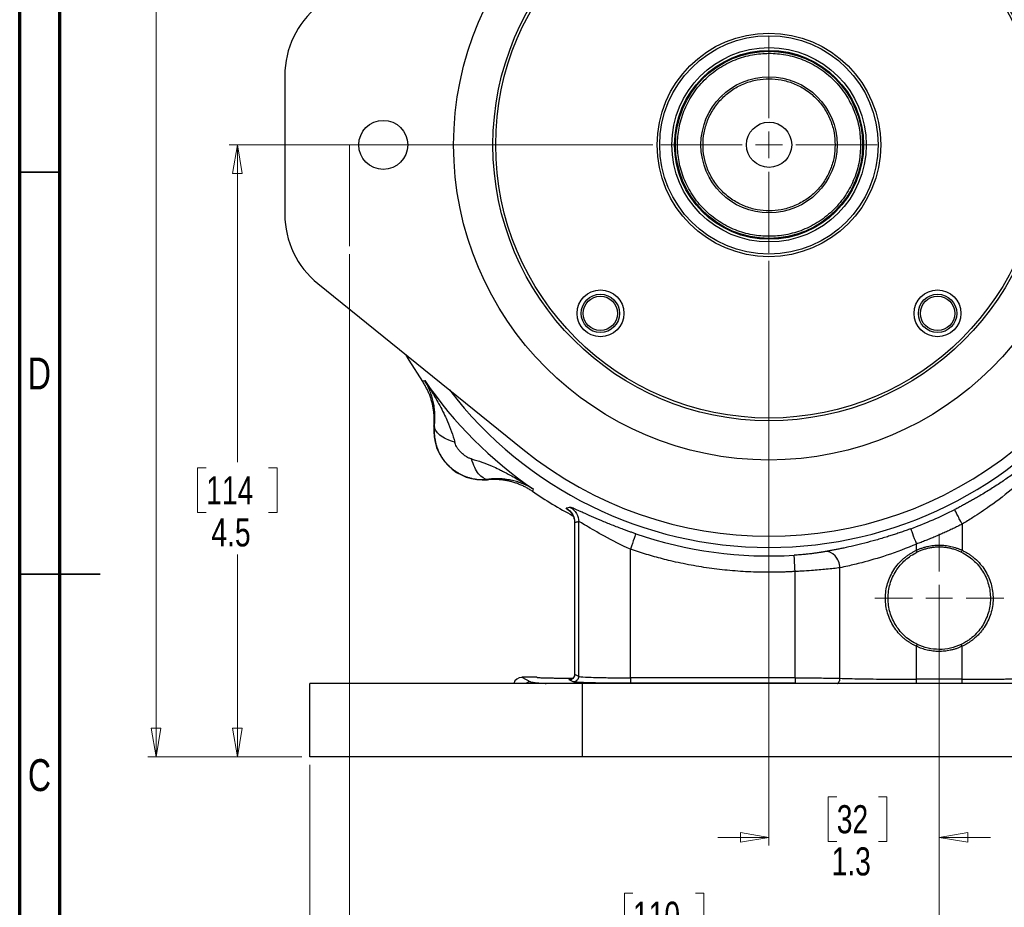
# Model space of a CAD drawing. Header units: inches. Extents: x 0.6 to 16.3, y 0.2 to 11.5.
# Tile 2 of 18: x 0.6 to 5.4, y 4.2 to 8.6. Entities that reach past the tile are written whole.
import ezdxf

# ---------------------------------------------------------------- set-up
doc = ezdxf.new("R2010")
doc.units = ezdxf.units.IN
doc.header["$MEASUREMENT"] = 0
doc.linetypes.add('CENTERX2', pattern=[0.8, 0.5, -0.1, 0.1, -0.1])
doc.styles.add('SLDTEXTSTYLE0', font='TXT', dxfattribs={"width": 0.75})
doc.dimstyles.new('SLDDIMSTYLE0', dxfattribs={"dimtxt": 0.137795, "dimasz": 0.14, "dimexe": 0, "dimexo": 0.0625, "dimgap": 0.034449, "dimtad": 0, "dimdec": 1, "dimlfac": 1.5, "dimrnd": 1e-09, "dimzin": 12, "dimdsep": 46, "dimtxsty": 'SLDTEXTSTYLE0', "dimblk1": 'CLOSED', "dimblk2": 'CLOSED', "dimsah": 1, "dimcen": 0.09, "dimadec": 0, "dimazin": 3, "dimtfac": 1, "dimtdec": 1, "dimtofl": 0, "dimtmove": 0, "dimatfit": 3, "dimldrblk": 'CLOSED', "dimfxl": 0, "dimfrac": 2, "dimtolj": 1, "dimtzin": 12, "dimarcsym": 0})
doc.dimstyles.new('SLDDIMSTYLE2', dxfattribs={"dimtxt": 0.137795, "dimasz": 0.14, "dimexe": 0, "dimexo": 0.0625, "dimgap": 0.034449, "dimtad": 0, "dimdec": 1, "dimlfac": 1.5, "dimrnd": 1e-09, "dimzin": 12, "dimdsep": 46, "dimtxsty": 'SLDTEXTSTYLE0', "dimblk1": 'CLOSED', "dimblk2": 'CLOSED', "dimsah": 1, "dimcen": 0.09, "dimadec": 0, "dimazin": 3, "dimtfac": 1, "dimtofl": 0, "dimtmove": 0, "dimatfit": 3, "dimldrblk": 'CLOSED', "dimfxl": 0, "dimfrac": 2, "dimtolj": 1, "dimtzin": 12, "dimarcsym": 0})
doc.dimstyles.new('SLDDIMSTYLE4', dxfattribs={"dimtxt": 0.137795, "dimasz": 0.14, "dimexe": 0, "dimexo": 0.0625, "dimgap": 0.034449, "dimtad": 0, "dimtih": 1, "dimtoh": 1, "dimdec": 1, "dimlfac": 1.5, "dimrnd": 1e-09, "dimzin": 12, "dimdsep": 46, "dimtxsty": 'SLDTEXTSTYLE0', "dimblk1": 'CLOSED', "dimblk2": 'CLOSED', "dimsah": 1, "dimcen": 0.09, "dimadec": 0, "dimazin": 3, "dimtfac": 1, "dimtdec": 1, "dimtofl": 0, "dimtmove": 0, "dimatfit": 3, "dimldrblk": 'CLOSED', "dimfxl": 0, "dimfrac": 2, "dimtolj": 1, "dimtzin": 12, "dimarcsym": 0})
doc.dimstyles.new('SLDDIMSTYLE5', dxfattribs={"dimtxt": 0.137795, "dimasz": 0.14, "dimexe": 0, "dimexo": 0.0625, "dimgap": 0.034449, "dimtad": 0, "dimdec": 1, "dimlfac": 1.5, "dimrnd": 1e-09, "dimzin": 12, "dimdsep": 46, "dimtxsty": 'SLDTEXTSTYLE0', "dimblk1": 'CLOSED', "dimblk2": 'CLOSED', "dimsah": 1, "dimcen": 0.09, "dimadec": 0, "dimazin": 3, "dimtfac": 1, "dimtmove": 0, "dimatfit": 0, "dimldrblk": 'CLOSED', "dimfxl": 0, "dimfrac": 2, "dimtolj": 1, "dimtzin": 12, "dimarcsym": 0})

# ---------------------------------------------------------------- blocks, each defined once
blk = doc.blocks.new('_Closed')
at = {"color": 0, "linetype": 'ByBlock', "lineweight": -2}
for p, q in [((-1, 0.166667), (0, 0)), ((-1, 0.166667), (-1, -0.166667)), ((0, 0), (-1, -0.166667)), ((0, 0), (-1, 0))]:
    blk.add_line(p, q, dxfattribs=at)
blk = doc.blocks.new('_D_5')
at = {"color": 7, "linetype": 'Continuous', "lineweight": 0}
for p, q in [((3.5729, 10.0013), (1.2184, 10.0013)), ((1.2578, 10.0013), (1.2578, 9.0931)), ((1.1051, 9.0651), (1.0631, 9.0651)), ((1.0631, 9.0651), (1.0631, 8.8464)), ((1.4105, 9.0651), (1.4525, 9.0651)), ((1.4525, 9.0651), (1.4525, 8.8464)), ((1.0631, 8.8464), (1.1051, 8.8464)), ((1.4525, 8.8464), (1.4105, 8.8464)), ((1.2578, 4.9516), (1.2578, 8.6402)), ((1.9712, 4.9516), (1.2184, 4.9516))]:
    blk.add_line(p, q, dxfattribs=at)
at = {"color": 7, "linetype": 'Continuous', "lineweight": 18, "xscale": 0.14, "yscale": 0.14}
for p, rotation in [((1.2578, 10.0013), 90.0000000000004), ((1.2578, 4.9516), 270.0000000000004)]:
    blk.add_blockref('_Closed', p, dxfattribs=dict(at, rotation=rotation))
at = {"color": 7, "linetype": 'Continuous', "lineweight": 18, "char_height": 0.1378, "attachment_point": 1, "style": 'SLDTEXTSTYLE0'}
for s, insert in [('192', (1.1051, 9.024)), ('7.6', (1.1305, 8.8179))]:
    blk.add_mtext(s, dxfattribs=dict(at, insert=insert))
blk = doc.blocks.new('_D_6')
at = {"color": 7, "linetype": 'Continuous', "lineweight": 0}
for p, q in [((2.2039, 7.4135), (2.2039, 4.046)), ((5.0905, 5.6889), (5.0905, 4.046)), ((3.5915, 4.2838), (3.5495, 4.2838)), ((3.5495, 4.2838), (3.5495, 4.0651)), ((3.897, 4.2838), (3.939, 4.2838)), ((3.939, 4.2838), (3.939, 4.0651)), ((2.2039, 4.0854), (3.4287, 4.0854)), ((3.5495, 4.0651), (3.5915, 4.0651)), ((3.939, 4.0651), (3.897, 4.0651)), ((5.0905, 4.0854), (4.0598, 4.0854))]:
    blk.add_line(p, q, dxfattribs=at)
at = {"color": 7, "linetype": 'Continuous', "lineweight": 18, "xscale": 0.14, "yscale": 0.14, "rotation": 180.0000000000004}
blk.add_blockref('_Closed', (2.2039, 4.0854), dxfattribs=at)
at = {"color": 7, "linetype": 'Continuous', "lineweight": 18, "xscale": 0.14, "yscale": 0.14}
blk.add_blockref('_Closed', (5.0905, 4.0854), dxfattribs=at)
at = {"color": 7, "linetype": 'Continuous', "lineweight": 18, "char_height": 0.1378, "attachment_point": 1, "style": 'SLDTEXTSTYLE0'}
for s, insert in [('110', (3.5915, 4.2427)), ('4.3', (3.617, 4.0365))]:
    blk.add_mtext(s, dxfattribs=dict(at, insert=insert))
blk = doc.blocks.new('_D_7')
at = {"color": 7, "linetype": 'Continuous', "lineweight": 0}
for p, q in [((5.0905, 5.3729), (5.0905, 3.5736)), ((2.0105, 4.9122), (2.0105, 3.5736)), ((3.1152, 3.8114), (3.0732, 3.8114)), ((3.0732, 3.8114), (3.0732, 3.5926)), ((3.4206, 3.8114), (3.4626, 3.8114)), ((3.4626, 3.8114), (3.4626, 3.5926)), ((2.0105, 3.6129), (2.9523, 3.6129)), ((3.0732, 3.5926), (3.1152, 3.5926)), ((3.4626, 3.5926), (3.4206, 3.5926)), ((5.0905, 3.6129), (3.5834, 3.6129))]:
    blk.add_line(p, q, dxfattribs=at)
at = {"color": 7, "linetype": 'Continuous', "lineweight": 18, "xscale": 0.14, "yscale": 0.14, "rotation": 180.0000000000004}
blk.add_blockref('_Closed', (2.0105, 3.6129, -0.8185), dxfattribs=at)
at = {"color": 7, "linetype": 'Continuous', "lineweight": 18, "xscale": 0.14, "yscale": 0.14}
blk.add_blockref('_Closed', (5.0905, 3.6129, -0.8185), dxfattribs=at)
at = {"color": 7, "linetype": 'Continuous', "lineweight": 18, "char_height": 0.1378, "attachment_point": 1, "style": 'SLDTEXTSTYLE0'}
for s, insert in [('117', (3.1152, 3.7703)), ('4.6', (3.1406, 3.5641))]:
    blk.add_mtext(s, dxfattribs=dict(at, insert=insert))
blk = doc.blocks.new('_D_8')
at = {"color": 7, "linetype": 'Continuous', "lineweight": 0}
for p, q in [((4.2572, 7.3798), (4.2572, 4.5184)), ((5.0905, 5.3729), (5.0905, 4.5184)), ((4.589, 4.7563), (4.5471, 4.7563)), ((4.5471, 4.7563), (4.5471, 4.5375)), ((4.7927, 4.7563), (4.8347, 4.7563)), ((4.8347, 4.7563), (4.8347, 4.5375)), ((4.2572, 4.5578), (4.0072, 4.5578)), ((4.5471, 4.5375), (4.589, 4.5375)), ((4.8347, 4.5375), (4.7927, 4.5375)), ((5.0905, 4.5578), (5.3405, 4.5578))]:
    blk.add_line(p, q, dxfattribs=at)
at = {"color": 7, "linetype": 'Continuous', "lineweight": 18, "xscale": 0.14, "yscale": 0.14}
blk.add_blockref('_Closed', (4.2572, 4.5578, -0.8185), dxfattribs=at)
at = {"color": 7, "linetype": 'Continuous', "lineweight": 18, "xscale": 0.14, "yscale": 0.14, "rotation": 180.0000000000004}
blk.add_blockref('_Closed', (5.0905, 4.5578, -0.8185), dxfattribs=at)
at = {"color": 7, "linetype": 'Continuous', "lineweight": 18, "char_height": 0.1378, "attachment_point": 1, "style": 'SLDTEXTSTYLE0'}
for s, insert in [('32', (4.589, 4.7152)), ('1.3', (4.5636, 4.509))]:
    blk.add_mtext(s, dxfattribs=dict(at, insert=insert))
blk = doc.blocks.new('_D_9')
at = {"color": 7, "linetype": 'Continuous', "lineweight": 0}
for p, q in [((5.0905, 5.3729), (5.0905, 3.5736)), ((8.1705, 4.9122), (8.1705, 3.5736)), ((6.6804, 3.8114), (6.6384, 3.8114)), ((6.6384, 3.8114), (6.6384, 3.5926)), ((6.9858, 3.8114), (7.0278, 3.8114)), ((7.0278, 3.8114), (7.0278, 3.5926)), ((5.0905, 3.6129), (6.5176, 3.6129)), ((6.6384, 3.5926), (6.6804, 3.5926)), ((7.0278, 3.5926), (6.9858, 3.5926)), ((8.1705, 3.6129), (7.1487, 3.6129))]:
    blk.add_line(p, q, dxfattribs=at)
at = {"color": 7, "linetype": 'Continuous', "lineweight": 18, "xscale": 0.14, "yscale": 0.14, "rotation": 180.0000000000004}
blk.add_blockref('_Closed', (5.0905, 3.6129, -0.8185), dxfattribs=at)
at = {"color": 7, "linetype": 'Continuous', "lineweight": 18, "xscale": 0.14, "yscale": 0.14}
blk.add_blockref('_Closed', (8.1705, 3.6129, -0.8185), dxfattribs=at)
at = {"color": 7, "linetype": 'Continuous', "lineweight": 18, "char_height": 0.1378, "attachment_point": 1, "style": 'SLDTEXTSTYLE0'}
for s, insert in [('117', (6.6804, 3.7703)), ('4.6', (6.7058, 3.5641))]:
    blk.add_mtext(s, dxfattribs=dict(at, insert=insert))
blk = doc.blocks.new('_D_10')
at = {"color": 7, "linetype": 'Continuous', "lineweight": 0}
for p, q in [((3.689, 7.948), (1.6164, 7.948)), ((1.6558, 7.948), (1.6558, 6.3952)), ((1.5031, 6.3672), (1.4611, 6.3672)), ((1.4611, 6.3672), (1.4611, 6.1484)), ((1.8085, 6.3672), (1.8505, 6.3672)), ((1.8505, 6.3672), (1.8505, 6.1484)), ((1.4611, 6.1484), (1.5031, 6.1484)), ((1.8505, 6.1484), (1.8085, 6.1484)), ((1.6558, 4.9516), (1.6558, 5.9423)), ((1.9712, 4.9516), (1.6164, 4.9516))]:
    blk.add_line(p, q, dxfattribs=at)
at = {"color": 7, "linetype": 'Continuous', "lineweight": 18, "xscale": 0.14, "yscale": 0.14}
for p, rotation in [((1.6558, 7.948, -0.8185), 90.0000000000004), ((1.6558, 4.9516, -0.8185), 270.0000000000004)]:
    blk.add_blockref('_Closed', p, dxfattribs=dict(at, rotation=rotation))
at = {"color": 7, "linetype": 'Continuous', "lineweight": 18, "char_height": 0.1378, "attachment_point": 1, "style": 'SLDTEXTSTYLE0'}
for s, insert in [('114', (1.5031, 6.326)), ('4.5', (1.5285, 6.1199))]:
    blk.add_mtext(s, dxfattribs=dict(at, insert=insert))
blk = doc.blocks.new('SW_CENTERMARKSYMBOL_0')
at = {"color": 0, "linetype": 'Continuous', "lineweight": 18}
for p, q in [((0, 0.1312), (0, 0.5288)), ((0, 0), (0, 0.0656)), ((-0.1312, 0), (-0.5288, 0)), ((0, 0), (-0.0656, 0)), ((0, 0), (0, -0.0656)), ((0, 0), (0.0656, 0)), ((0.1312, 0), (0.5288, 0)), ((0, -0.1312), (0, -0.5288))]:
    blk.add_line(p, q, dxfattribs=at)
blk = doc.blocks.new('SW_CENTERMARKSYMBOL_1')
at = {"color": 0, "linetype": 'Continuous', "lineweight": 18}
for p, q in [((0, 0.1312), (0, 0.316)), ((0, 0), (0, 0.0656)), ((-0.1312, 0), (-0.316, 0)), ((0, 0), (-0.0656, 0)), ((0, 0), (0, -0.0656)), ((0, 0), (0.0656, 0)), ((0.1312, 0), (0.316, 0)), ((0, -0.1312), (0, -0.316))]:
    blk.add_line(p, q, dxfattribs=at)

msp = doc.modelspace()

# ---------------------------------------------------------------- linework, layer by layer
at = {"color": 7, "linetype": 'Continuous', "lineweight": 70}
for p, q in [((0.5906, 0.1969), (0.5906, 11.4961)), ((0.7874, 0.3937), (0.7874, 11.2992))]:
    msp.add_line(p, q, dxfattribs=at)
at = {"color": 7, "linetype": 'Continuous', "lineweight": 25}
for p, q in [((1.8877, 8.288), (1.8877, 7.608)), ((2.0496, 7.2688), (3.0524, 6.458)), ((2.5671, 6.7922), (2.5727, 6.7939)), ((2.5613, 6.7904), (2.5671, 6.7922)), ((2.6178, 6.5711), (2.6199, 6.5712)), ((2.8805, 6.3106), (2.8803, 6.3085)), ((3.1014, 6.2579), (3.0996, 6.252)), ((3.1031, 6.2635), (3.1014, 6.2579)), ((3.3062, 6.099), (3.3062, 5.3554)), ((3.3065, 5.3556), (3.3065, 6.0989)), ((3.3263, 5.3457), (3.3263, 6.103)), ((5.2023, 6.0913), (5.2023, 5.9633)), ((4.9788, 5.9633), (4.9788, 5.9936)), ((3.5793, 5.3387), (3.5793, 5.9682)), ((4.9831, 5.9543), (4.9788, 5.9633)), ((5.2023, 5.9633), (5.198, 5.9543)), ((4.3855, 5.3387), (4.3855, 5.8593)), ((4.6048, 5.3364), (4.6048, 5.8777)), ((4.9788, 5.4931), (4.9831, 5.5021)), ((4.9788, 5.3318), (4.9788, 5.4931)), ((5.2023, 5.4931), (5.198, 5.5021)), ((5.2023, 5.3318), (5.2023, 5.4931)), ((3.3263, 5.3457), (3.3065, 5.3556)), ((2.0105, 4.9516), (2.0105, 5.3116)), ((3.3439, 5.3116), (2.0105, 5.3116)), ((3.0472, 5.3412), (3.091, 5.3193)), ((3.1215, 5.3412), (3.0472, 5.3412)), ((3.2997, 5.319), (3.2799, 5.3289)), ((3.3439, 4.9516), (3.3439, 5.3116)), ((6.8372, 5.3116), (3.3439, 5.3116)), ((4.3855, 5.3387), (3.5793, 5.3387)), ((4.3855, 5.3121), (3.5793, 5.3121)), ((5.2023, 5.3318), (4.9788, 5.3318)), ((3.3439, 4.9516), (2.0105, 4.9516)), ((6.8372, 4.9516), (3.3439, 4.9516))]:
    msp.add_line(p, q, dxfattribs=at)
at = {"color": 7, "linetype": 'CENTERX2', "lineweight": 18}
msp.add_line((2.2039, 7.948), (2.2039, 7.4529), dxfattribs=at)
at = {"color": 7, "linetype": 'Continuous', "lineweight": 35}
for p, q in [((0.7874, 7.815), (0.5906, 7.815)), ((0.5906, 5.8465), (0.9843, 5.8465)), ((0.7874, 5.8465), (0.5906, 5.8465))]:
    msp.add_line(p, q, dxfattribs=at)
at = {"color": 7, "linetype": 'Continuous', "lineweight": 25, "flags": 128}
msp.add_lwpolyline([(2.4786, 6.922), (2.495, 6.894), (2.5613, 6.7904)], dxfattribs=at)
at = {"color": 7, "linetype": 'Continuous', "lineweight": 25}
for centre, radius in [((4.2572, 7.948), 1.543), ((4.2572, 7.948), 1.3507), ((4.2572, 7.948), 1.3373), ((4.2572, 7.948), 0.5472), ((4.2572, 7.948), 0.5346), ((4.2577, 7.9485), 0.4758), ((4.2577, 7.9485), 0.4625), ((4.2577, 7.9485), 0.458), ((4.2577, 7.9485), 0.3333), ((2.3699, 7.948), 0.12), ((4.2577, 7.9485), 0.1107), ((3.4325, 7.1233), 0.1147), ((5.0819, 7.1233), 0.1147), ((3.4322, 7.123), 0.094), ((3.4322, 7.123), 0.084), ((5.0822, 7.123), 0.094), ((5.0822, 7.123), 0.084)]:
    msp.add_circle(centre, radius, dxfattribs=at)
for centre, radius, start, end in [((2.3239, 8.288), 0.4361, 128.9593, 180), ((2.3239, 7.608), 0.4361, 180, 231.0407), ((4.2572, 7.948), 2.0419, 214.4163, 235.5837), ((2.8576, 6.5484), 0.2409, 174.5811, 275.4189), ((4.2572, 7.948), 1.9161, 231.0407, 308.9593), ((4.2572, 7.948), 2.0533, 235.6839, 242.14), ((4.2572, 7.948), 2.0034, 290.2646, 296.9778), ((4.2572, 7.948), 2.0127, 251.0991, 273.5144)]:
    msp.add_arc(centre, radius, start, end, dxfattribs=at)
at = {"color": 8, "linetype": 'Continuous', "lineweight": 25}
msp.add_arc((4.2572, 7.948), 1.9709, 217.5048, 322.4952, dxfattribs=at)
at = {"color": 7, "linetype": 'Continuous', "lineweight": 25}
msp.add_ellipse((3.0473, 5.3012), major_axis=(0.0358, -0.0179), ratio=0.998288, start_param=2.034855, end_param=3.343982, dxfattribs=at)
for points, knots in [([(4.7057, 7.9487), (4.7043, 7.976), (4.7013, 8.0323), (4.6763, 8.1158), (4.6349, 8.1961), (4.5767, 8.2677), (4.5167, 8.3163), (4.464, 8.3471), (4.4102, 8.3716), (4.3412, 8.3914), (4.2576, 8.399), (4.174, 8.3913), (4.0905, 8.3673), (4.0102, 8.3256), (3.9386, 8.2674), (3.8899, 8.2075), (3.8592, 8.1548), (3.8347, 8.1009), (3.8149, 8.0319), (3.8072, 7.9483), (3.8149, 7.8647), (3.839, 7.7812), (3.8806, 7.701), (3.9388, 7.6293), (3.9988, 7.5807), (4.0515, 7.55), (4.1053, 7.5255), (4.1743, 7.5056), (4.2579, 7.498), (4.3415, 7.5057), (4.425, 7.5297), (4.5053, 7.5714), (4.5769, 7.6296), (4.6255, 7.6895), (4.6563, 7.7422), (4.6807, 7.7961), (4.7014, 7.8651), (4.7043, 7.9214), (4.7057, 7.9487)], [0, 0, 0, 0, 0.029124, 0.059993, 0.092145, 0.124979, 0.157814, 0.173908, 0.190007, 0.220876, 0.25, 0.279124, 0.309993, 0.342145, 0.374979, 0.407814, 0.423908, 0.440007, 0.470876, 0.5, 0.529124, 0.559993, 0.592145, 0.624979, 0.657814, 0.673908, 0.690007, 0.720876, 0.75, 0.779124, 0.809993, 0.842145, 0.874979, 0.907814, 0.923908, 0.940007, 0.970876, 1, 1, 1, 1]), ([(4.5811, 7.9486), (4.58, 7.9684), (4.5778, 8.009), (4.5598, 8.0692), (4.53, 8.1272), (4.4879, 8.1789), (4.4362, 8.2208), (4.3782, 8.2508), (4.318, 8.2681), (4.2576, 8.2737), (4.1973, 8.2681), (4.137, 8.2507), (4.0791, 8.2207), (4.0274, 8.1787), (3.9854, 8.127), (3.9554, 8.069), (3.9381, 8.0087), (3.9326, 7.9484), (3.9382, 7.888), (3.9555, 7.8278), (3.9856, 7.7699), (4.0276, 7.7182), (4.0793, 7.6762), (4.1373, 7.6462), (4.1975, 7.6289), (4.2579, 7.6234), (4.3182, 7.6289), (4.3785, 7.6463), (4.4364, 7.6763), (4.4881, 7.7183), (4.5301, 7.7701), (4.5599, 7.828), (4.5779, 7.8883), (4.58, 7.9289), (4.5811, 7.9486)], [0, 0, 0, 0, 0.029129, 0.060003, 0.09216, 0.125, 0.15784, 0.189997, 0.220871, 0.25, 0.279129, 0.310003, 0.34216, 0.375, 0.40784, 0.439997, 0.470871, 0.5, 0.529129, 0.560003, 0.59216, 0.625, 0.65784, 0.689997, 0.720871, 0.75, 0.779129, 0.810003, 0.84216, 0.875, 0.90784, 0.939997, 0.970871, 1, 1, 1, 1]), ([(2.6199, 6.5712), (2.6202, 6.5738), (2.6208, 6.5789), (2.6215, 6.5866), (2.622, 6.5944), (2.6224, 6.6023), (2.6225, 6.6102), (2.6226, 6.6182), (2.6224, 6.6263), (2.6217, 6.6415), (2.6195, 6.664), (2.6144, 6.692), (2.607, 6.7195), (2.599, 6.7416), (2.5908, 6.7605), (2.5829, 6.7767), (2.5763, 6.7879), (2.5727, 6.7939)], [0, 0, 0, 0, 0.027232, 0.0551768, 0.0838464, 0.1132519, 0.1434034, 0.1743105, 0.205982, 0.238426, 0.3563474, 0.4866698, 0.6065984, 0.7421407, 0.813048, 0.8989905, 1, 1, 1, 1]), ([(2.5727, 6.7939), (2.584, 6.7769), (2.595, 6.7596), (2.6179, 6.7221), (2.6297, 6.7019), (2.6477, 6.669), (2.6544, 6.6563), (2.6639, 6.6372), (2.6671, 6.6309), (2.675, 6.6144), (2.6796, 6.6043), (2.6911, 6.578), (2.6976, 6.5618), (2.7097, 6.5278), (2.7152, 6.51), (2.7194, 6.4926)], [0, 0, 0, 0, 0.296408, 0.296408, 0.563592, 0.563592, 0.730583, 0.730583, 0.834952, 0.834952, 1.04369, 1.04369, 1.37767, 1.37767, 1.669903, 1.669903, 1.669903, 1.669903]), ([(2.6178, 6.5711), (2.618, 6.5743), (2.6186, 6.5807), (2.6191, 6.5903), (2.6193, 6.5999), (2.6192, 6.6096), (2.6189, 6.6192), (2.6183, 6.6288), (2.6174, 6.6384), (2.6162, 6.6479), (2.6147, 6.6575), (2.613, 6.6669), (2.611, 6.6763), (2.6088, 6.6857), (2.6062, 6.695), (2.6034, 6.7042), (2.6003, 6.7133), (2.597, 6.7223), (2.5934, 6.7313), (2.5896, 6.7401), (2.5855, 6.7488), (2.5811, 6.7574), (2.5765, 6.7659), (2.5717, 6.7742), (2.5666, 6.7824), (2.5631, 6.7877), (2.5613, 6.7904)], [0, 0, 0, 0, 0.041666, 0.083331, 0.124998, 0.166665, 0.208333, 0.25, 0.291668, 0.333335, 0.375001, 0.416665, 0.458329, 0.499991, 0.541654, 0.583318, 0.624983, 0.66665, 0.708318, 0.749986, 0.791656, 0.833325, 0.874994, 0.916663, 0.958332, 1, 1, 1, 1]), ([(2.6199, 6.5712), (2.6196, 6.5687), (2.6192, 6.5636), (2.6188, 6.556), (2.6186, 6.5458), (2.6189, 6.5329), (2.6204, 6.5176), (2.6228, 6.5023), (2.6262, 6.4873), (2.6306, 6.4725), (2.6359, 6.4581), (2.6421, 6.444), (2.6492, 6.4303), (2.6572, 6.4172), (2.666, 6.4046), (2.6756, 6.3926), (2.686, 6.3812), (2.6971, 6.3706), (2.7088, 6.3607), (2.7211, 6.3515), (2.734, 6.3432), (2.7474, 6.3358), (2.7612, 6.3292), (2.7754, 6.3235), (2.7899, 6.3188), (2.8047, 6.315), (2.8197, 6.3121), (2.8349, 6.3102), (2.8501, 6.3094), (2.8653, 6.3094), (2.8754, 6.3102), (2.8805, 6.3106)], [0, 0, 0, 0, 0.018271, 0.0365, 0.05469, 0.091436, 0.128125, 0.164759, 0.201341, 0.237875, 0.274365, 0.310813, 0.347223, 0.383599, 0.419943, 0.45626, 0.492552, 0.528822, 0.565076, 0.601315, 0.637543, 0.673765, 0.709982, 0.746199, 0.782419, 0.818646, 0.854883, 0.891133, 0.9274, 0.963688, 1, 1, 1, 1]), ([(2.8018, 6.4102), (2.8008, 6.4105), (2.7971, 6.4114), (2.7927, 6.413), (2.7872, 6.4154), (2.7812, 6.4184), (2.7734, 6.4231), (2.7654, 6.4288), (2.7579, 6.4349), (2.752, 6.4404), (2.7474, 6.4451), (2.7421, 6.4511), (2.7353, 6.4597), (2.7281, 6.471), (2.7234, 6.4804), (2.7211, 6.4867), (2.7201, 6.4901), (2.7197, 6.4918), (2.7195, 6.4926)], [0, 0, 0, 0, 0.0272854, 0.0966957, 0.1181176, 0.1775137, 0.2645843, 0.3409911, 0.4198607, 0.5000563, 0.5401228, 0.5799897, 0.6971505, 0.8081797, 0.9099168, 0.9564277, 0.9785373, 1, 1, 1, 1]), ([(2.8018, 6.4102), (2.8193, 6.4059), (2.837, 6.4005), (2.871, 6.3883), (2.8873, 6.3818), (2.9135, 6.3704), (2.9237, 6.3657), (2.9401, 6.3578), (2.9465, 6.3547), (2.9655, 6.3451), (2.9782, 6.3385), (3.0111, 6.3204), (3.0313, 6.3087), (3.0688, 6.2858), (3.0861, 6.2748), (3.1031, 6.2635)], [-1.668217, -1.668217, -1.668217, -1.668217, -1.375984, -1.375984, -1.042003, -1.042003, -0.833265, -0.833265, -0.728896, -0.728896, -0.561906, -0.561906, -0.294721, -0.294721, 0.001686, 0.001686, 0.001686, 0.001686]), ([(5.5761, 6.4313), (5.5735, 6.4292), (5.5682, 6.4249), (5.5602, 6.4184), (5.552, 6.4119), (5.5436, 6.4052), (5.5351, 6.3985), (5.5264, 6.3917), (5.5176, 6.3849), (5.5085, 6.378), (5.4993, 6.371), (5.4777, 6.3548), (5.4425, 6.3292), (5.3917, 6.2943), (5.3383, 6.2598), (5.2949, 6.2334), (5.2632, 6.2151), (5.2439, 6.2041), (5.2245, 6.1934), (5.2051, 6.1829), (5.1856, 6.1726), (5.1725, 6.1659), (5.166, 6.1626)], [0, 0, 0, 0, 0.024883, 0.049809, 0.074786, 0.099822, 0.124926, 0.150106, 0.175371, 0.200728, 0.226185, 0.251751, 0.376957, 0.502103, 0.6272, 0.751362, 0.793385, 0.835119, 0.876606, 0.917887, 0.959004, 1, 1, 1, 1]), ([(5.5697, 6.371), (5.5364, 6.3393), (5.4982, 6.3048), (5.4191, 6.2394), (5.3792, 6.2085), (5.3102, 6.1597), (5.2828, 6.1413), (5.2375, 6.1125), (5.2199, 6.1018), (5.2023, 6.0913)], [0, 0, 0, 0, 0.746069, 0.746069, 1.418582, 1.418582, 1.838902, 1.838902, 2.101602, 2.101602, 2.101602, 2.101602]), ([(3.1031, 6.2635), (3.1004, 6.2651), (3.0953, 6.2682), (3.0875, 6.2725), (3.0802, 6.2764), (3.0733, 6.2798), (3.0668, 6.2828), (3.0608, 6.2855), (3.048, 6.2908), (3.0288, 6.2978), (3.0012, 6.3052), (2.9733, 6.3103), (2.9492, 6.3126), (2.9308, 6.3133), (2.918, 6.3133), (2.9053, 6.3129), (2.8929, 6.312), (2.8846, 6.3111), (2.8805, 6.3106)], [0, 0, 0, 0, 0.045138, 0.087505, 0.127104, 0.163937, 0.198008, 0.229318, 0.257869, 0.393408, 0.51334, 0.643659, 0.761584, 0.81312, 0.862692, 0.910335, 0.956089, 1, 1, 1, 1]), ([(3.0996, 6.252), (3.0969, 6.2538), (3.0916, 6.2574), (3.0834, 6.2624), (3.0751, 6.2673), (3.0666, 6.2719), (3.0581, 6.2762), (3.0493, 6.2803), (3.0405, 6.2842), (3.0316, 6.2878), (3.0226, 6.2911), (3.0134, 6.2942), (3.0042, 6.297), (2.9949, 6.2995), (2.9856, 6.3018), (2.9762, 6.3038), (2.9667, 6.3055), (2.9572, 6.3069), (2.9476, 6.3081), (2.938, 6.309), (2.9284, 6.3096), (2.9188, 6.31), (2.9092, 6.31), (2.8996, 6.3098), (2.8899, 6.3094), (2.8835, 6.3088), (2.8803, 6.3085)], [0, 0, 0, 0, 0.041668, 0.083337, 0.125006, 0.166675, 0.208344, 0.250014, 0.291682, 0.33335, 0.375017, 0.416682, 0.458346, 0.500009, 0.541671, 0.583335, 0.624999, 0.666665, 0.708332, 0.75, 0.791667, 0.833335, 0.875002, 0.916669, 0.958334, 1, 1, 1, 1]), ([(3.6052, 6.0438), (3.6024, 6.0448), (3.5967, 6.0467), (3.5882, 6.0497), (3.5798, 6.0527), (3.5713, 6.0557), (3.5629, 6.0587), (3.5545, 6.0618), (3.5391, 6.0674), (3.5171, 6.0757), (3.4889, 6.0868), (3.4617, 6.0977), (3.427, 6.1122), (3.387, 6.1296), (3.3529, 6.1449), (3.3301, 6.1552), (3.3153, 6.1617), (3.3032, 6.167), (3.2955, 6.1701), (3.2907, 6.1719), (3.288, 6.1727), (3.2859, 6.1732), (3.2852, 6.1732), (3.2849, 6.1731)], [0, 0, 0, 0, 0.017433, 0.034864, 0.052305, 0.069768, 0.087265, 0.104808, 0.122409, 0.183768, 0.245268, 0.307124, 0.368893, 0.493333, 0.618657, 0.682108, 0.745089, 0.808835, 0.872178, 0.904203, 0.936119, 0.96802, 1, 1, 1, 1]), ([(3.2869, 6.1505), (3.2868, 6.1505), (3.2864, 6.1506), (3.29, 6.1466), (3.2948, 6.1398), (3.2997, 6.1306), (3.3048, 6.1169), (3.3056, 6.1059), (3.3062, 6.0984)], [0, 0, 0, 0, 0.156934, 0.352609, 0.499649, 0.623568, 0.744667, 1, 1, 1, 1]), ([(3.3263, 6.103), (3.3249, 6.1027), (3.3235, 6.1024), (3.3196, 6.1016), (3.317, 6.101), (3.3128, 6.1002), (3.3112, 6.0998), (3.3085, 6.0993), (3.3075, 6.0991), (3.3065, 6.0989)], [-1.301885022, -1.301885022, -1.301885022, -1.301885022, -1.300192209, -1.300192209, -1.297065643, -1.297065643, -1.295111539, -1.295111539, -1.293890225, -1.293890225, -1.293890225, -1.293890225]), ([(3.5793, 5.9682), (3.5347, 5.9883), (3.4906, 6.0107), (3.4174, 6.0511), (3.3871, 6.0692), (3.351, 6.0906), (3.3405, 6.0968), (3.3297, 6.1023), (3.3272, 6.1033), (3.3263, 6.103)], [0, 0, 0, 0, 0.709491, 0.709491, 1.349033, 1.349033, 1.748746, 1.748746, 1.998567, 1.998567, 1.998567, 1.998567]), ([(5.2023, 6.0913), (5.195, 6.0877), (5.1805, 6.0803), (5.1585, 6.0696), (5.1365, 6.0592), (5.1143, 6.049), (5.092, 6.0391), (5.0696, 6.0295), (5.047, 6.0201), (5.0244, 6.011), (5.0017, 6.0021), (4.9864, 5.9964), (4.9788, 5.9936)], [0, 0, 0, 0, 0.100082, 0.20011, 0.300096, 0.400055, 0.5, 0.599945, 0.699904, 0.79989, 0.899918, 1, 1, 1, 1]), ([(4.9511, 6.0686), (4.9473, 6.0672), (4.9396, 6.0644), (4.9282, 6.0603), (4.9167, 6.0562), (4.9053, 6.0522), (4.8939, 6.0483), (4.8825, 6.0445), (4.8711, 6.0407), (4.8598, 6.0371), (4.8485, 6.0334), (4.8219, 6.0251), (4.7805, 6.0129), (4.7254, 5.9981), (4.6724, 5.9851), (4.6323, 5.9762), (4.6037, 5.9703), (4.5852, 5.9666), (4.5674, 5.9631), (4.5502, 5.9599), (4.5394, 5.9579), (4.534, 5.9569)], [0, 0, 0, 0, 0.024981, 0.049885, 0.074724, 0.099508, 0.124247, 0.148951, 0.173631, 0.198297, 0.222961, 0.247632, 0.372188, 0.496187, 0.621572, 0.746869, 0.797499, 0.84803, 0.898558, 0.949183, 1, 1, 1, 1]), ([(4.9788, 5.9936), (4.9307, 5.973), (4.8817, 5.9545), (4.7914, 5.9245), (4.7499, 5.9124), (4.6871, 5.8962), (4.6641, 5.8907), (4.6294, 5.8829), (4.6167, 5.8802), (4.6048, 5.8777)], [0, 0, 0, 0, 0.680024, 0.680024, 1.293004, 1.293004, 1.676117, 1.676117, 1.915562, 1.915562, 1.915562, 1.915562]), ([(4.9788, 5.9633), (4.9813, 5.9645), (4.9863, 5.9668), (4.9939, 5.97), (5.0016, 5.9729), (5.0094, 5.9756), (5.0173, 5.9781), (5.0252, 5.9803), (5.0399, 5.9838), (5.0617, 5.9875), (5.0905, 5.9891), (5.1194, 5.9875), (5.1432, 5.9835), (5.1618, 5.9787), (5.1756, 5.9744), (5.1891, 5.9693), (5.1979, 5.9653), (5.2023, 5.9633)], [0, 0, 0, 0, 0.03583, 0.071568, 0.107248, 0.142908, 0.178584, 0.21431, 0.250124, 0.375037, 0.500011, 0.624922, 0.749897, 0.812483, 0.874901, 0.937342, 1, 1, 1, 1]), ([(5.198, 5.9543), (5.1878, 5.9592), (5.1773, 5.9633), (5.1604, 5.9687), (5.1542, 5.9704), (5.1417, 5.9734), (5.1354, 5.9746), (5.1226, 5.9766), (5.1162, 5.9773), (5.1034, 5.9783), (5.097, 5.9786), (5.0899, 5.9786), (5.0893, 5.9786), (5.0828, 5.9785), (5.077, 5.9783), (5.0648, 5.9773), (5.0584, 5.9766), (5.0457, 5.9746), (5.0394, 5.9734), (5.0269, 5.9704), (5.0206, 5.9687), (5.0084, 5.9648), (5.0023, 5.9626), (4.9919, 5.9584), (4.9874, 5.9564), (4.9831, 5.9543)], [3.1916112, 3.1916112, 3.1916112, 3.1916112, 3.3255438, 3.3255438, 3.4020282, 3.4020282, 3.4785126, 3.4785126, 3.554997, 3.554997, 3.6314814, 3.6314814, 3.6390293, 3.6390293, 3.7079658, 3.7079658, 3.7844502, 3.7844502, 3.8609347, 3.8609347, 3.9374191, 3.9374191, 4.0139035, 4.0139035, 4.0713673, 4.0713673, 4.0713673, 4.0713673]), ([(4.3855, 5.8593), (4.3779, 5.8588), (4.3628, 5.8579), (4.3401, 5.8569), (4.3175, 5.8561), (4.2948, 5.8556), (4.2721, 5.8553), (4.2494, 5.8553), (4.2268, 5.8555), (4.2041, 5.8559), (4.1548, 5.8575), (4.0789, 5.8621), (3.9769, 5.8733), (3.8756, 5.8895), (3.7954, 5.9065), (3.7357, 5.9212), (3.6963, 5.9317), (3.6571, 5.9431), (3.618, 5.9551), (3.5922, 5.9638), (3.5793, 5.9682)], [0, 0, 0, 0, 0.027729, 0.055447, 0.083156, 0.11086, 0.138562, 0.166265, 0.193972, 0.221687, 0.249413, 0.374699, 0.500001, 0.625287, 0.750589, 0.800482, 0.850351, 0.900214, 0.950091, 1, 1, 1, 1]), ([(4.534, 5.9569), (4.5324, 5.9566), (4.5292, 5.9561), (4.5241, 5.9552), (4.5189, 5.9543), (4.5135, 5.9534), (4.5079, 5.9526), (4.4983, 5.9511), (4.4843, 5.9491), (4.465, 5.9466), (4.4448, 5.9444), (4.4261, 5.9425), (4.4095, 5.9411), (4.3951, 5.94), (4.3854, 5.9394), (4.3806, 5.9391)], [0, 0, 0, 0, 0.042178, 0.084248, 0.12626, 0.168266, 0.210317, 0.252463, 0.377811, 0.50283, 0.627604, 0.751693, 0.834672, 0.917293, 1, 1, 1, 1]), ([(4.9788, 5.4931), (4.9763, 5.4943), (4.9713, 5.4967), (4.9639, 5.5005), (4.9567, 5.5046), (4.9496, 5.5089), (4.9427, 5.5134), (4.9359, 5.5181), (4.9292, 5.523), (4.9227, 5.5282), (4.909, 5.5397), (4.8896, 5.5591), (4.8675, 5.5887), (4.8498, 5.621), (4.8368, 5.6555), (4.8289, 5.6914), (4.8263, 5.7282), (4.8289, 5.765), (4.8368, 5.801), (4.8498, 5.8355), (4.8675, 5.8677), (4.8896, 5.8973), (4.9106, 5.9183), (4.9278, 5.9324), (4.9399, 5.9413), (4.9524, 5.9494), (4.9653, 5.9568), (4.9743, 5.9612), (4.9788, 5.9633)], [0, 0, 0, 0, 0.014042, 0.028047, 0.042027, 0.055995, 0.069966, 0.083952, 0.097967, 0.112024, 0.126136, 0.188817, 0.251292, 0.313882, 0.375847, 0.438108, 0.500006, 0.561892, 0.624166, 0.686129, 0.748721, 0.811194, 0.873877, 0.899235, 0.924449, 0.949596, 0.974754, 1, 1, 1, 1]), ([(4.9831, 5.5021), (4.9617, 5.5123), (4.9418, 5.5255), (4.9067, 5.5567), (4.8914, 5.5747), (4.8664, 5.6143), (4.8567, 5.6359), (4.8435, 5.6811), (4.8402, 5.7046), (4.8402, 5.7518), (4.8436, 5.7754), (4.8567, 5.8206), (4.8664, 5.8422), (4.8914, 5.8818), (4.9067, 5.8998), (4.9418, 5.931), (4.9617, 5.9442), (4.9831, 5.9543)], [0, 0, 0, 0, 0.125, 0.125, 0.25, 0.25, 0.375, 0.375, 0.5, 0.5, 0.625, 0.625, 0.75, 0.75, 0.875, 0.875, 1, 1, 1, 1]), ([(5.198, 5.9543), (5.2195, 5.9441), (5.2396, 5.9307), (5.275, 5.8992), (5.2903, 5.8809), (5.3154, 5.8408), (5.325, 5.819), (5.3379, 5.7733), (5.3411, 5.7494), (5.3406, 5.7018), (5.3369, 5.678), (5.3231, 5.6326), (5.313, 5.611), (5.2936, 5.5813), (5.2864, 5.5718), (5.2698, 5.553), (5.2601, 5.5436), (5.2452, 5.5313), (5.2402, 5.5274), (5.2326, 5.5221), (5.2302, 5.5204), (5.2255, 5.5174), (5.2233, 5.516), (5.2173, 5.5123), (5.2139, 5.5104), (5.2087, 5.5075), (5.207, 5.5066), (5.2029, 5.5045), (5.2006, 5.5034), (5.198, 5.5021)], [0, 0, 0, 0, 0.125, 0.125, 0.25, 0.25, 0.375, 0.375, 0.5, 0.5, 0.625, 0.625, 0.75, 0.75, 0.8125, 0.8125, 0.875, 0.875, 0.90625, 0.90625, 0.921875, 0.921875, 0.9375, 0.9375, 0.96875, 0.96875, 0.984375, 0.984375, 1, 1, 1, 1]), ([(5.2023, 5.9633), (5.2048, 5.9621), (5.2099, 5.9597), (5.2173, 5.9558), (5.2246, 5.9517), (5.2317, 5.9474), (5.2387, 5.9428), (5.2456, 5.9381), (5.2523, 5.9331), (5.2588, 5.9279), (5.2726, 5.9162), (5.2921, 5.8965), (5.3143, 5.8666), (5.332, 5.8339), (5.3448, 5.799), (5.3525, 5.7627), (5.3548, 5.7255), (5.3517, 5.6884), (5.3432, 5.6522), (5.3297, 5.6176), (5.3143, 5.5906), (5.2997, 5.5702), (5.2872, 5.5553), (5.2732, 5.541), (5.2596, 5.5291), (5.2473, 5.5196), (5.2366, 5.5121), (5.2255, 5.5052), (5.2141, 5.4988), (5.2062, 5.495), (5.2023, 5.4931)], [0, 0, 0, 0, 0.014172, 0.028304, 0.042412, 0.056507, 0.070605, 0.084719, 0.098861, 0.113047, 0.12729, 0.190548, 0.253586, 0.316749, 0.379272, 0.442091, 0.504564, 0.567002, 0.629862, 0.69233, 0.755584, 0.787807, 0.820056, 0.854849, 0.889481, 0.911687, 0.933789, 0.955841, 0.977894, 1, 1, 1, 1]), ([(4.6048, 5.8777), (4.5855, 5.8752), (4.5626, 5.8726), (4.5151, 5.8679), (4.4906, 5.8657), (4.4493, 5.8628), (4.433, 5.8617), (4.4062, 5.8602), (4.3958, 5.8597), (4.3855, 5.8593)], [0, 0, 0, 0, 0.2442785, 0.2442785, 0.4644733, 0.4644733, 0.602095, 0.602095, 0.6881086, 0.6881086, 0.6881086, 0.6881086]), ([(5.2023, 5.4931), (5.1999, 5.492), (5.1953, 5.4898), (5.1881, 5.4868), (5.1809, 5.484), (5.1736, 5.4815), (5.1663, 5.4791), (5.1589, 5.477), (5.1514, 5.4751), (5.1372, 5.4719), (5.116, 5.4686), (5.0878, 5.4674), (5.0596, 5.4692), (5.0364, 5.4733), (5.0182, 5.478), (5.0048, 5.4823), (4.9916, 5.4872), (4.9831, 5.4911), (4.9788, 5.4931)], [0, 0, 0, 0, 0.033584, 0.067077, 0.100508, 0.133907, 0.167305, 0.200729, 0.23421, 0.267778, 0.389758, 0.51179, 0.633761, 0.75579, 0.8169, 0.877851, 0.938825, 1, 1, 1, 1]), ([(5.198, 5.5021), (5.1811, 5.4941), (5.1634, 5.488), (5.1275, 5.4799), (5.1092, 5.4779), (5.0719, 5.4779), (5.0535, 5.48), (5.0176, 5.488), (4.9999, 5.4941), (4.9831, 5.5021)], [0, 0, 0, 0, 0.25, 0.25, 0.5, 0.5, 0.75, 0.75, 1, 1, 1, 1]), ([(3.3062, 5.3562), (3.3061, 5.3548), (3.306, 5.3518), (3.3049, 5.3474), (3.3029, 5.343), (3.2989, 5.3372), (3.2938, 5.333), (3.2905, 5.3317), (3.2919, 5.3317), (3.2919, 5.3317)], [0, 0, 0, 0, 0.062916, 0.126436, 0.196542, 0.286523, 0.565138, 0.998902, 1, 1, 1, 1]), ([(3.1215, 5.3412), (3.1223, 5.3409), (3.1238, 5.3404), (3.1364, 5.3395), (3.1562, 5.3388), (3.182, 5.3382), (3.2135, 5.3378), (3.2547, 5.3376), (3.2855, 5.3378), (3.2995, 5.3379)], [0, 0, 0, 0, 0.12897, 0.241391, 0.415892, 0.524276, 0.629812, 0.831421, 1, 1, 1, 1]), ([(3.3263, 5.3457), (3.3263, 5.3387), (3.3235, 5.3318), (3.3136, 5.3219), (3.3067, 5.319), (3.2997, 5.319)], [0, 0, 0, 0, 0.5, 0.5, 1, 1, 1, 1]), ([(3.5793, 5.3121), (3.5766, 5.3121), (3.571, 5.3121), (3.5627, 5.3121), (3.5545, 5.3121), (3.5462, 5.3121), (3.538, 5.3122), (3.5239, 5.3122), (3.5041, 5.3123), (3.4788, 5.3126), (3.4541, 5.3128), (3.422, 5.3133), (3.3853, 5.3141), (3.3549, 5.315), (3.3353, 5.3158), (3.3232, 5.3164), (3.3135, 5.3171), (3.3072, 5.3177), (3.3032, 5.3182), (3.3009, 5.3186), (3.3001, 5.3189), (3.2997, 5.319)], [0, 0, 0, 0, 0.0195504, 0.0390647, 0.0585601, 0.0780538, 0.0975629, 0.1171046, 0.1789008, 0.2407299, 0.3049228, 0.3691505, 0.4999528, 0.630764, 0.6949691, 0.7592091, 0.8210226, 0.8828692, 0.9219146, 0.9609124, 1, 1, 1, 1]), ([(3.3264, 5.3457), (3.3285, 5.3446), (3.3397, 5.3434), (3.381, 5.3413), (3.413, 5.3404), (3.4749, 5.3393), (3.501, 5.3391), (3.5448, 5.3388), (3.5621, 5.3387), (3.5793, 5.3387)], [0, 0, 0, 0, 0.465212, 0.465212, 0.987734, 0.987734, 1.31431, 1.31431, 1.51842, 1.51842, 1.51842, 1.51842]), ([(4.3855, 5.3387), (4.3855, 5.3319), (4.3855, 5.3251), (4.3855, 5.3152), (4.3855, 5.3123), (4.3855, 5.3121)], [0, 0, 0, 0, 0.5, 0.5, 1, 1, 1, 1]), ([(4.3855, 5.3387), (4.4076, 5.3387), (4.4297, 5.3387), (4.4806, 5.3384), (4.5087, 5.3381), (4.5507, 5.3375), (4.566, 5.3373), (4.5888, 5.3368), (4.5971, 5.3366), (4.6048, 5.3364)], [0.0000012, 0.0000012, 0.0000012, 0.0000012, 0.2264039, 0.2264039, 0.5332152, 0.5332152, 0.7249723, 0.7249723, 0.8448205, 0.8448205, 0.8448205, 0.8448205]), ([(4.6048, 5.3364), (4.6338, 5.3355), (4.6671, 5.3347), (4.7437, 5.3333), (4.7879, 5.3327), (4.8628, 5.3321), (4.8925, 5.3319), (4.9411, 5.3318), (4.9599, 5.3318), (4.9788, 5.3318)], [0, 0, 0, 0, 0.2618208, 0.2618208, 0.5510605, 0.5510605, 0.7318354, 0.7318354, 0.8448197, 0.8448197, 0.8448197, 0.8448197]), ([(5.2023, 5.3318), (5.2208, 5.3318), (5.2393, 5.3318), (5.2896, 5.3319), (5.321, 5.3321), (5.3707, 5.3326), (5.3895, 5.3327), (5.4168, 5.3331), (5.4258, 5.3332), (5.4489, 5.3335), (5.4627, 5.3338), (5.4976, 5.3344), (5.5179, 5.3348), (5.5508, 5.3356), (5.5639, 5.336), (5.5762, 5.3364)], [0, 0, 0, 0, 0.1110913, 0.1110913, 0.3032811, 0.3032811, 0.4233998, 0.4233998, 0.4834591, 0.4834591, 0.579554, 0.579554, 0.7333058, 0.7333058, 0.8448204, 0.8448204, 0.8448204, 0.8448204])]:
    msp.add_open_spline(points, degree=3, knots=knots, dxfattribs=at)
for points in [[(2.7194, 6.4926), (2.6898, 6.5011), (2.6383, 6.5256), (2.6195, 6.5566), (2.6199, 6.5712)], [(2.8805, 6.3106), (2.8659, 6.3103), (2.8348, 6.329), (2.8104, 6.3805), (2.8018, 6.4102)], [(3.2849, 6.1731), (3.2784, 6.1716), (3.272, 6.1702), (3.2656, 6.1687)], [(3.2656, 6.1687), (3.2779, 6.1618), (3.2988, 6.1413), (3.3065, 6.113), (3.3065, 6.0989)], [(3.2849, 6.1731), (3.2973, 6.1663), (3.3185, 6.1457), (3.3263, 6.1173), (3.3263, 6.103)], [(5.2023, 6.0913), (5.193, 6.1096), (5.1745, 6.1459), (5.1663, 6.1619), (5.166, 6.1626)], [(3.6052, 6.0438), (3.605, 6.0431), (3.5992, 6.0261), (3.586, 5.9875), (3.5793, 5.9682)], [(4.9511, 6.0686), (4.9513, 6.0679), (4.9575, 6.0511), (4.9717, 6.0128), (4.9788, 5.9936)], [(4.3855, 5.8593), (4.3842, 5.8797), (4.3817, 5.9204), (4.3806, 5.9383), (4.3806, 5.9391)], [(4.6048, 5.8777), (4.6031, 5.8996), (4.5853, 5.9431), (4.5503, 5.9587), (4.534, 5.9569)], [(3.3065, 5.3556), (3.3065, 5.3486), (3.3007, 5.3347), (3.2869, 5.3289), (3.2799, 5.3289)], [(3.5793, 5.3387), (3.5793, 5.3319), (3.5793, 5.3182), (3.5793, 5.3123), (3.5793, 5.3121)]]:
    msp.add_open_spline(points, degree=3, dxfattribs=at)
at = {"color": 8, "linetype": 'Continuous', "lineweight": 25}
for points, knots in [([(3.2851, 6.1531), (3.2804, 6.1561), (3.2651, 6.1659), (3.2654, 6.1676), (3.2656, 6.1687)], [0, 0, 0, 0, 0.307025, 1, 1, 1, 1]), ([(3.091, 5.3193), (3.0857, 5.3189), (3.0774, 5.3183), (3.071, 5.3133), (3.0687, 5.3116)], [0, 0, 0, 0, 0.647824, 1, 1, 1, 1]), ([(3.091, 5.3193), (3.0937, 5.3185), (3.0991, 5.3169), (3.1227, 5.3144), (3.1453, 5.3126), (3.1639, 5.3117), (3.1668, 5.3116)], [0, 0, 0, 0, 0.304606, 0.617976, 0.939606, 1, 1, 1, 1]), ([(3.2799, 5.3289), (3.2792, 5.3296), (3.2784, 5.3303), (3.2886, 5.331), (3.2904, 5.3312)], [0, 0, 0, 0, 0.819203, 1, 1, 1, 1]), ([(4.5912, 5.3116), (4.5916, 5.3117), (4.5946, 5.3124), (4.5992, 5.3174), (4.6038, 5.326), (4.6045, 5.3329), (4.6048, 5.3364)], [0, 0, 0, 0, 0.053222, 0.368673, 0.684124, 1, 1, 1, 1]), ([(4.9788, 5.3116), (4.9788, 5.3121), (4.9788, 5.3144), (4.9788, 5.3216), (4.9788, 5.3284), (4.9788, 5.3318)], [0, 0, 0, 0, 0.120371, 0.560185, 1, 1, 1, 1]), ([(5.2023, 5.3116), (5.2023, 5.3121), (5.2023, 5.3144), (5.2023, 5.3216), (5.2023, 5.3284), (5.2023, 5.3318)], [0, 0, 0, 0, 0.120371, 0.560185, 1, 1, 1, 1])]:
    msp.add_open_spline(points, degree=3, knots=knots, dxfattribs=at)

# ---------------------------------------------------------------- block references
at = {"color": 7, "linetype": 'Continuous', "lineweight": 0}
for name, p in [('SW_CENTERMARKSYMBOL_0', (4.2572, 7.948)), ('SW_CENTERMARKSYMBOL_1', (5.0905, 5.7282))]:
    msp.add_blockref(name, p, dxfattribs=at)

# ---------------------------------------------------------------- texts
at = {"color": 7, "linetype": 'Continuous', "lineweight": 0, "char_height": 0.1562, "attachment_point": 2, "style": 'SLDTEXTSTYLE0'}
for s, insert in [('D', (0.6871, 6.9067)), ('C', (0.6873, 4.9405))]:
    msp.add_mtext(s, dxfattribs=dict(at, insert=insert))

# ---------------------------------------------------------------- dimensions: what is measured, and where the dimension line sits
at = {"color": 7, "linetype": 'Continuous', "lineweight": 18}
for base, p1, picture, middle in [((1.2578, 4.9516), (3.6123, 10.0013), '_D_5', (1.2578, 8.8667)), ((1.6558, 4.9516), (3.7284, 7.948), '_D_10', (1.6558, 6.1687))]:
    dim = msp.add_linear_dim(base=base, p1=p1, p2=(2.0105, 4.9516), angle=90, dimstyle='SLDDIMSTYLE4', dxfattribs=at)
    dim.commit()
    dim.dimension.update_dxf_attribs({"geometry": picture, "text_midpoint": middle, "dimtype": 160})
for base, p1, p2, dimstyle, picture, middle in [((2.2039, 4.0854), (5.0905, 5.7282), (2.2039, 7.4529), 'SLDDIMSTYLE0', '_D_6', (3.7442, 4.0854)), ((5.090529, 4.557813), (4.257195, 7.419134), (5.090529, 5.412274), 'SLDDIMSTYLE5', '_D_8', (4.690854, 4.557813)), ((5.0905, 3.6129), (2.0105, 4.9516), (5.0905, 5.4123), 'SLDDIMSTYLE2', '_D_7', (3.2679, 3.6129)), ((8.1705, 3.6129), (5.0905, 5.4123), (8.1705, 4.9516), 'SLDDIMSTYLE0', '_D_9', (6.8331, 3.6129))]:
    dim = msp.add_linear_dim(base=base, p1=p1, p2=p2, dimstyle=dimstyle, dxfattribs=at)
    dim.commit()
    dim.dimension.update_dxf_attribs({"geometry": picture, "text_midpoint": middle, "dimtype": 160})

doc.saveas('drawing.dxf')
